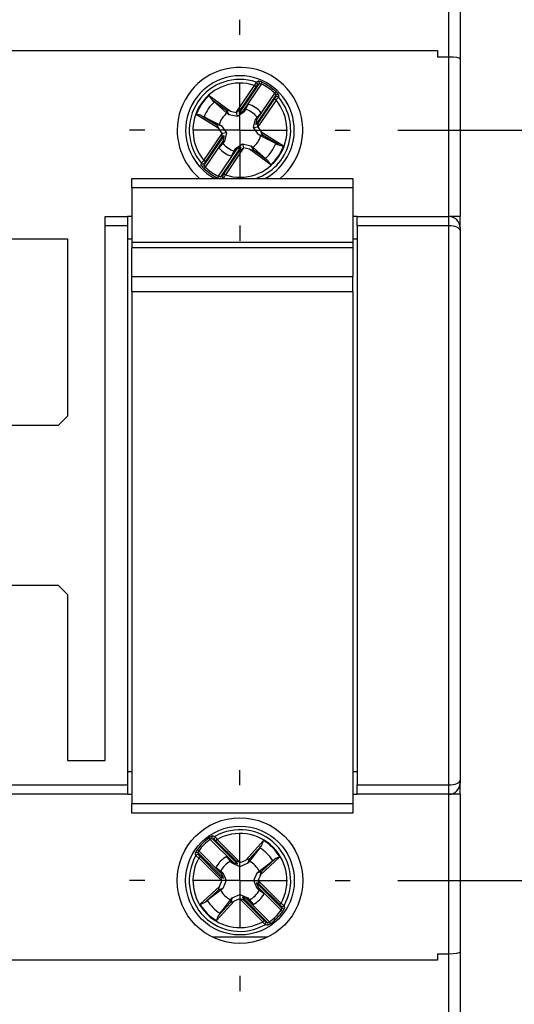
# Model space of a CAD drawing. Header units: millimetres. Extents: x 0 to 559, y 0 to 432.
# Tile 5 of 14: x 111 to 137, y 125 to 177. Entities that reach past the tile are written whole.
import ezdxf

# ---------------------------------------------------------------- set-up
doc = ezdxf.new("R2010")
doc.units = ezdxf.units.MM
doc.header["$LTSCALE"] = 2
doc.linetypes.add('CENTERX2', pattern=[20.32, 12.7, -2.54, 2.54, -2.54])
doc.layers.add('CENTER', color=40, linetype='CENTERX2')
doc.layers.add('DIMENSIONS', color=140, linetype='Continuous', lineweight=25)
doc.styles.add('SLDTEXTSTYLE0', font='TXT', dxfattribs={"width": 0.7})
doc.dimstyles.new('SLDDIMSTYLE0', dxfattribs={"dimtxt": 4.316016, "dimasz": 6.604, "dimexe": 0, "dimexo": 0.0625, "dimgap": 1.079004, "dimtad": 0, "dimtih": 1, "dimtoh": 1, "dimdec": 1, "dimrnd": 1e-09, "dimzin": 4, "dimdsep": 46, "dimtxsty": 'SLDTEXTSTYLE0', "dimsah": 1, "dimcen": 0.09, "dimadec": 0, "dimazin": 1, "dimtfac": 1, "dimtdec": 1, "dimtofl": 0, "dimtmove": 0, "dimatfit": 3, "dimfxl": 0, "dimfrac": 2, "dimtolj": 1, "dimtzin": 12, "dimarcsym": 0})
doc.dimstyles.new('SLDDIMSTYLE2', dxfattribs={"dimtxt": 4.316016, "dimasz": 6.604, "dimexe": 0, "dimexo": 0.0625, "dimgap": 1.079004, "dimtad": 0, "dimtih": 1, "dimtoh": 1, "dimdec": 1, "dimrnd": 1e-09, "dimzin": 12, "dimdsep": 46, "dimtxsty": 'SLDTEXTSTYLE0', "dimsah": 1, "dimcen": 0.09, "dimadec": 0, "dimazin": 3, "dimtfac": 1, "dimtdec": 1, "dimtmove": 0, "dimatfit": 0, "dimfxl": 0, "dimfrac": 2, "dimtolj": 1, "dimtzin": 12, "dimarcsym": 0})

# ---------------------------------------------------------------- blocks, each defined once
blk = doc.blocks.new('_D')
at = {"layer": 'DIMENSIONS'}
for p, q in [((133.854, 208.633), (174.846, 208.633)), ((168.496, 208.633), (168.496, 158.958)), ((162.083, 151.133), (160.634, 151.133)), ((160.634, 151.133), (160.634, 144.273)), ((174.909, 151.133), (176.358, 151.133)), ((176.358, 151.133), (176.358, 144.273)), ((160.634, 144.273), (162.083, 144.273)), ((176.358, 144.273), (174.909, 144.273)), ((168.496, 93.633), (168.496, 143.307)), ((133.854, 93.633), (174.846, 93.633))]:
    blk.add_line(p, q, dxfattribs=at)
for points in [[(168.496, 208.633), (167.48, 202.029), (169.512, 202.029)], [(168.496, 93.633), (169.512, 100.237), (167.48, 100.237)]]:
    blk.add_solid(points, dxfattribs=at)
at = {"layer": 'DIMENSIONS', "char_height": 4.2333, "attachment_point": 1, "style": 'SLDTEXTSTYLE0'}
for s, insert in [('115.0', (160.288, 157.556)), ('4.53', (162.083, 149.73))]:
    blk.add_mtext(s, dxfattribs=dict(at, insert=insert))
blk = doc.blocks.new('_D_2')
at = {"layer": 'DIMENSIONS'}
for p, q in [((130.994, 171.133), (152.627, 171.133)), ((146.277, 171.133), (146.277, 158.958)), ((139.864, 151.133), (138.415, 151.133)), ((138.415, 151.133), (138.415, 144.273)), ((152.689, 151.133), (154.139, 151.133)), ((154.139, 151.133), (154.139, 144.273)), ((138.415, 144.273), (139.864, 144.273)), ((154.139, 144.273), (152.689, 144.273)), ((146.277, 131.133), (146.277, 143.307)), ((130.994, 131.133), (152.627, 131.133))]:
    blk.add_line(p, q, dxfattribs=at)
for points in [[(146.277, 171.133), (145.261, 164.529), (147.293, 164.529)], [(146.277, 131.133), (147.293, 137.737), (145.261, 137.737)]]:
    blk.add_solid(points, dxfattribs=at)
at = {"layer": 'DIMENSIONS', "char_height": 4.2333, "attachment_point": 1, "style": 'SLDTEXTSTYLE0'}
for s, insert in [('40.0', (139.864, 157.556)), ('1.57', (139.864, 149.73))]:
    blk.add_mtext(s, dxfattribs=dict(at, insert=insert))
blk = doc.blocks.new('_D_4')
at = {"layer": 'DIMENSIONS'}
for p, q in [((92.264, 179.563), (92.264, 221.795)), ((102.364, 178.92), (102.364, 221.795)), ((61.032, 215.445), (59.583, 215.445)), ((59.583, 215.445), (59.583, 208.586)), ((73.858, 215.445), (75.307, 215.445)), ((75.307, 215.445), (75.307, 208.586)), ((92.264, 215.445), (79.707, 215.445)), ((102.364, 215.445), (115.064, 215.445)), ((59.583, 208.586), (61.032, 208.586)), ((75.307, 208.586), (73.858, 208.586))]:
    blk.add_line(p, q, dxfattribs=at)
for points in [[(92.264, 215.445), (85.66, 216.461), (85.66, 214.429)], [(102.364, 215.445), (108.968, 214.429), (108.968, 216.461)]]:
    blk.add_solid(points, dxfattribs=at)
at = {"layer": 'DIMENSIONS', "char_height": 4.2333, "attachment_point": 1, "style": 'SLDTEXTSTYLE0'}
for s, insert in [('10.1', (61.032, 221.869)), ('0.40', (61.032, 214.043))]:
    blk.add_mtext(s, dxfattribs=dict(at, insert=insert))
blk = doc.blocks.new('SW_CENTERMARKSYMBOL_3')
at = {"layer": 'CENTER', "color": 0}
for p, q in [((0, 5.08), (0, 5.89)), ((0, 0), (0, 2.54)), ((-5.08, 0), (-5.89, 0)), ((0, 0), (-2.54, 0)), ((0, 0), (0, -2.54)), ((0, 0), (2.54, 0)), ((5.08, 0), (5.89, 0)), ((0, -5.08), (0, -5.89))]:
    blk.add_line(p, q, dxfattribs=at)
blk = doc.blocks.new('SW_CENTERMARKSYMBOL_6')
at = {"layer": 'CENTER', "color": 0}
for p, q in [((0, 5.08), (0, 5.89)), ((0, 0), (0, 2.54)), ((-5.08, 0), (-5.89, 0)), ((0, 0), (-2.54, 0)), ((0, 0), (0, -2.54)), ((0, 0), (2.54, 0)), ((5.08, 0), (5.89, 0)), ((0, -5.08), (0, -5.89))]:
    blk.add_line(p, q, dxfattribs=at)

msp = doc.modelspace()

# ---------------------------------------------------------------- linework, layer by layer
for p, q in [((133.714, 175.033), (133.714, 178.643)), ((134.314, 178.433), (134.314, 174.924)), ((81.714, 175.383), (133.114, 175.383)), ((133.114, 175.383), (133.114, 175.033)), ((133.714, 175.033), (133.114, 175.033)), ((133.714, 166.533), (133.714, 175.033)), ((134.314, 174.924), (134.314, 166.533)), ((122.367, 172.082), (123.337, 173.518)), ((122.521, 172.026), (123.585, 173.6)), ((123.42, 173.462), (122.554, 172.181)), ((123.7, 173.592), (122.723, 172.147)), ((123.337, 173.518), (123.42, 173.462)), ((123.585, 173.6), (123.483, 173.546)), ((123.7, 173.592), (123.741, 173.682)), ((120.923, 172.983), (122.054, 172.145)), ((121.843, 172.177), (121.087, 172.737)), ((124.472, 173.001), (123.408, 171.427)), ((123.445, 171.659), (124.421, 173.104)), ((124.488, 172.74), (123.518, 171.304)), ((123.54, 171.515), (124.405, 172.796)), ((124.405, 172.796), (124.488, 172.74)), ((124.421, 173.104), (124.49, 173.177)), ((124.46, 172.886), (124.472, 173.001)), ((121.981, 171.959), (121.843, 172.177)), ((122.554, 172.181), (122.521, 172.026)), ((122.723, 172.147), (122.812, 172.205)), ((122.866, 172.237), (122.796, 172.117)), ((122.796, 172.117), (122.812, 172.205)), ((122.812, 172.205), (123.009, 172.526)), ((123.009, 172.526), (122.866, 172.237)), ((121.435, 171.228), (120.235, 171.964)), ((120.524, 171.904), (121.326, 171.412)), ((121.981, 171.959), (121.871, 172.045)), ((122.424, 171.854), (121.981, 171.959)), ((122.054, 172.145), (122.367, 172.082)), ((122.424, 171.854), (122.38, 172.079)), ((122.796, 172.117), (122.424, 171.854)), ((123.285, 171.272), (123.39, 171.715)), ((123.39, 171.715), (123.466, 171.763)), ((123.466, 171.763), (123.445, 171.659)), ((123.69, 172.066), (123.466, 171.763)), ((123.476, 171.825), (123.69, 172.066)), ((121.579, 171.365), (121.326, 171.412)), ((121.61, 170.961), (121.435, 171.228)), ((121.459, 171.435), (121.579, 171.365)), ((121.579, 171.365), (121.842, 170.993)), ((123.285, 171.272), (123.51, 171.316)), ((123.548, 170.9), (123.285, 171.272)), ((123.408, 171.427), (123.54, 171.515)), ((123.518, 171.304), (123.692, 171.038)), ((120.639, 169.525), (121.61, 170.961)), ((120.655, 169.264), (121.719, 170.839)), ((121.682, 170.606), (120.706, 169.161)), ((121.587, 170.75), (120.722, 169.469)), ((121.719, 170.839), (121.587, 170.75)), ((121.842, 170.993), (121.617, 170.949)), ((121.661, 170.502), (121.682, 170.606)), ((121.842, 170.993), (121.737, 170.55)), ((123.548, 170.9), (123.801, 170.853)), ((124.478, 170.428), (123.668, 170.831)), ((123.692, 171.038), (124.892, 170.301)), ((124.603, 170.362), (123.801, 170.853)), ((121.427, 168.673), (122.404, 170.118)), ((121.437, 170.2), (121.661, 170.502)), ((121.651, 170.44), (121.437, 170.2)), ((122.606, 170.239), (121.542, 168.665)), ((121.737, 170.55), (121.651, 170.44)), ((121.737, 170.55), (121.661, 170.502)), ((121.707, 168.803), (122.573, 170.084)), ((122.76, 170.184), (121.79, 168.747)), ((122.315, 170.06), (122.118, 169.74)), ((122.261, 170.028), (122.331, 170.149)), ((122.331, 170.149), (122.315, 170.06)), ((122.404, 170.118), (122.315, 170.06)), ((122.331, 170.149), (122.703, 170.411)), ((122.573, 170.084), (122.606, 170.239)), ((122.703, 170.411), (123.146, 170.306)), ((122.703, 170.411), (122.747, 170.186)), ((123.073, 170.121), (122.76, 170.184)), ((124.204, 169.282), (123.073, 170.121)), ((123.146, 170.306), (123.284, 170.088)), ((123.146, 170.306), (123.256, 170.221)), ((123.284, 170.088), (124.04, 169.528)), ((122.118, 169.74), (122.261, 170.028)), ((120.637, 169.089), (120.706, 169.161)), ((120.722, 169.469), (120.639, 169.525)), ((120.667, 169.379), (120.655, 169.264)), ((116.789, 168.064), (116.789, 168.564)), ((116.789, 168.564), (128.589, 168.564)), ((121.386, 168.583), (121.427, 168.673)), ((121.429, 168.564), (121.386, 168.583)), ((121.542, 168.665), (121.644, 168.719)), ((121.695, 168.569), (121.687, 168.564)), ((121.79, 168.747), (121.707, 168.803)), ((128.589, 168.564), (128.589, 168.064)), ((128.589, 168.064), (116.789, 168.064)), ((116.789, 168.064), (116.789, 165.164)), ((128.589, 168.064), (128.589, 165.164)), ((115.364, 166.533), (116.564, 166.533)), ((115.364, 166.033), (115.364, 166.533)), ((116.564, 166.533), (116.564, 166.033)), ((116.789, 166.533), (116.564, 166.533)), ((128.814, 166.533), (128.589, 166.533)), ((128.814, 166.533), (133.714, 166.533)), ((128.814, 166.033), (128.814, 166.533)), ((133.714, 166.033), (133.714, 166.533)), ((134.314, 166.533), (133.714, 166.533)), ((134.314, 165.933), (134.314, 166.533)), ((116.564, 166.033), (115.364, 166.033)), ((115.364, 137.533), (115.364, 166.033)), ((116.564, 166.033), (116.564, 136.233)), ((128.814, 166.033), (128.814, 136.233)), ((133.714, 166.033), (128.814, 166.033)), ((133.714, 136.233), (133.714, 166.033)), ((134.314, 165.933), (134.314, 165.784)), ((110.214, 165.333), (113.364, 165.333)), ((113.364, 165.333), (113.364, 155.883)), ((116.564, 165.333), (116.789, 165.333)), ((128.589, 165.333), (128.814, 165.333)), ((134.314, 165.784), (134.314, 136.481)), ((116.789, 165.164), (128.589, 165.164)), ((116.789, 165.164), (116.789, 164.854)), ((128.589, 164.854), (116.789, 164.854)), ((116.789, 163.333), (116.789, 164.854)), ((128.589, 165.164), (128.589, 164.854)), ((128.589, 164.854), (128.589, 163.333)), ((116.789, 163.333), (128.589, 163.333)), ((116.789, 162.533), (116.789, 163.333)), ((128.589, 162.533), (128.589, 163.333)), ((116.789, 162.533), (128.589, 162.533)), ((116.789, 162.533), (116.789, 135.233)), ((128.589, 162.533), (128.589, 135.233)), ((112.864, 155.383), (113.364, 155.883)), ((112.864, 155.383), (101.964, 155.383)), ((101.964, 146.883), (112.864, 146.883)), ((113.364, 146.383), (112.864, 146.883)), ((113.364, 146.383), (113.364, 137.533)), ((113.364, 137.533), (115.364, 137.533)), ((116.789, 136.933), (116.564, 136.933)), ((128.814, 136.933), (128.589, 136.933)), ((134.314, 136.481), (134.314, 136.333)), ((89.352, 136.233), (116.564, 136.233)), ((116.564, 136.233), (116.564, 135.733)), ((128.814, 136.233), (133.714, 136.233)), ((128.814, 135.733), (128.814, 136.233)), ((133.714, 135.733), (133.714, 136.233)), ((134.314, 135.733), (134.314, 136.333)), ((116.564, 135.733), (89.138, 135.733)), ((116.564, 135.733), (116.789, 135.733)), ((128.589, 135.733), (128.814, 135.733)), ((133.714, 135.733), (128.814, 135.733)), ((134.314, 135.733), (133.714, 135.733)), ((133.714, 127.233), (133.714, 135.733)), ((134.314, 135.733), (134.314, 127.341)), ((116.789, 135.233), (128.589, 135.233)), ((116.789, 134.733), (116.789, 135.233)), ((128.589, 135.233), (128.589, 134.733)), ((128.589, 134.733), (116.789, 134.733)), ((120.981, 133.331), (120.923, 133.412)), ((122.214, 132.098), (120.981, 133.331)), ((121.092, 133.361), (122.435, 132.018)), ((121.202, 133.328), (121.092, 133.361)), ((121.28, 133.257), (121.351, 133.328)), ((121.351, 133.328), (122.577, 132.102)), ((122.373, 132.164), (121.28, 133.257)), ((122.871, 132.223), (123.823, 133.261)), ((123.619, 132.878), (123.07, 132.16)), ((123.708, 132.988), (123.073, 132.295)), ((120.365, 132.715), (120.284, 132.773)), ((120.335, 132.604), (120.368, 132.494)), ((121.678, 131.261), (120.335, 132.604)), ((120.365, 132.715), (121.598, 131.482)), ((120.368, 132.345), (120.439, 132.416)), ((121.594, 131.119), (120.368, 132.345)), ((120.439, 132.416), (121.532, 131.323)), ((122.057, 132.16), (121.862, 132.416)), ((121.862, 132.416), (122.116, 132.138)), ((122.979, 132.055), (123.073, 132.295)), ((124.692, 132.392), (123.654, 131.44)), ((123.726, 131.642), (124.419, 132.277)), ((121.28, 131.835), (121.537, 131.639)), ((121.558, 131.581), (121.28, 131.835)), ((122.148, 132.055), (122.116, 132.138)), ((122.116, 132.138), (122.214, 132.098)), ((122.564, 131.868), (122.148, 132.055)), ((122.435, 132.018), (122.373, 132.164)), ((122.564, 131.868), (122.564, 132.096)), ((122.979, 132.055), (122.564, 131.868)), ((122.577, 132.102), (122.871, 132.223)), ((121.532, 131.323), (121.678, 131.261)), ((121.537, 131.639), (121.642, 131.548)), ((121.598, 131.482), (121.558, 131.581)), ((121.642, 131.548), (121.558, 131.581)), ((121.642, 131.548), (121.829, 131.133)), ((123.299, 131.133), (123.485, 131.548)), ((123.485, 131.548), (123.726, 131.642)), ((123.485, 131.548), (123.59, 131.639)), ((123.654, 131.44), (123.533, 131.146)), ((120.435, 129.874), (121.473, 130.825)), ((121.642, 130.717), (121.401, 130.623)), ((121.473, 130.825), (121.594, 131.119)), ((121.642, 130.717), (121.537, 130.626)), ((121.829, 131.133), (121.6, 131.133)), ((121.829, 131.133), (121.642, 130.717)), ((123.299, 131.133), (123.527, 131.133)), ((123.485, 130.717), (123.299, 131.133)), ((123.595, 130.942), (123.449, 131.004)), ((123.449, 131.004), (124.792, 129.661)), ((123.485, 130.717), (123.569, 130.685)), ((123.59, 130.626), (123.485, 130.717)), ((123.529, 130.783), (123.569, 130.685)), ((124.762, 129.55), (123.529, 130.783)), ((123.533, 131.146), (124.759, 129.92)), ((124.688, 129.849), (123.595, 130.942)), ((121.401, 130.623), (120.708, 129.988)), ((122.148, 130.211), (122.054, 129.97)), ((122.057, 130.106), (122.148, 130.211)), ((122.148, 130.211), (122.564, 130.398)), ((122.55, 130.163), (122.256, 130.042)), ((123.776, 128.937), (122.55, 130.163)), ((122.564, 130.398), (122.564, 130.169)), ((122.564, 130.398), (122.979, 130.211)), ((122.692, 130.247), (122.754, 130.101)), ((124.035, 128.904), (122.692, 130.247)), ((123.011, 130.127), (122.913, 130.167)), ((122.913, 130.167), (124.146, 128.934)), ((122.979, 130.211), (123.011, 130.127)), ((122.979, 130.211), (123.07, 130.106)), ((123.569, 130.685), (123.847, 130.431)), ((123.847, 130.431), (123.59, 130.626)), ((122.256, 130.042), (121.304, 129.004)), ((121.419, 129.277), (122.054, 129.97)), ((122.754, 130.101), (123.847, 129.008)), ((123.265, 129.85), (123.011, 130.127)), ((123.07, 130.106), (123.265, 129.85)), ((124.759, 129.92), (124.688, 129.849)), ((124.792, 129.661), (124.759, 129.771)), ((124.843, 129.492), (124.762, 129.55)), ((123.847, 129.008), (123.776, 128.937)), ((123.925, 128.937), (124.035, 128.904)), ((124.204, 128.853), (124.146, 128.934)), ((121.073, 128.133), (124.054, 128.133)), ((133.114, 127.233), (133.714, 127.233)), ((133.114, 127.233), (133.114, 126.883)), ((133.714, 123.622), (133.714, 127.233)), ((134.314, 127.341), (134.314, 123.833)), ((133.114, 126.883), (81.714, 126.883))]:
    msp.add_line(p, q)
at = {"flags": 128}
for points in [[(123.432, 173.697), (123.454, 173.708), (123.537, 173.749)], [(121.087, 172.737), (121.105, 172.723), (121.196, 172.646)], [(124.628, 173.012), (124.626, 172.988), (124.618, 172.895)], [(121.871, 172.045), (121.477, 172.395), (121.196, 172.646)], [(120.649, 171.837), (120.554, 171.887), (120.524, 171.904)], [(120.649, 171.837), (120.987, 171.669), (121.459, 171.435)], [(123.39, 171.715), (123.439, 171.778), (123.476, 171.825)], [(123.668, 170.831), (123.616, 170.86), (123.548, 170.9)], [(123.256, 170.221), (123.65, 169.87), (123.931, 169.619)], [(124.478, 170.428), (124.573, 170.378), (124.603, 170.362)], [(124.04, 169.528), (124.022, 169.542), (123.931, 169.619)], [(120.499, 169.253), (120.501, 169.277), (120.509, 169.37)], [(121.111, 133.517), (121.134, 133.51), (121.224, 133.485)], [(123.619, 132.878), (123.686, 132.962), (123.708, 132.988)], [(120.211, 132.473), (120.205, 132.496), (120.179, 132.585)], [(124.419, 132.277), (124.402, 132.263), (124.309, 132.188)], [(122.148, 132.055), (122.096, 132.114), (122.057, 132.16)], [(123.07, 132.16), (123.031, 132.114), (122.979, 132.055)], [(123.59, 131.639), (124.01, 131.959), (124.309, 132.188)], [(121.537, 130.626), (121.117, 130.306), (120.818, 130.078)], [(120.708, 129.988), (120.725, 130.003), (120.818, 130.078)], [(121.509, 129.387), (121.737, 129.687), (122.057, 130.106)], [(124.916, 129.793), (124.922, 129.769), (124.948, 129.68)], [(121.509, 129.387), (121.441, 129.303), (121.419, 129.277)], [(124.016, 128.748), (123.993, 128.755), (123.903, 128.78)]]:
    msp.add_lwpolyline(points, dxfattribs=at)
for radius in [3.35, 2.9, 2.899]:
    msp.add_circle((122.564, 131.133), radius)
for centre, radius, start, end in [((122.564, 171.133), 3.35, 309.9492, 180), ((122.564, 171.133), 2.9, 90, 242.3219), ((122.564, 171.133), 2.899, 297.6351, 242.3649), ((122.564, 171.133), 2.707, 71.2837, 220.6205), ((122.564, 171.133), 2.9, 297.6781, 90), ((123.501, 173.656), 0.1, 326.4553, 69.1947), ((123.464, 173.184), 0.57, 60.8989, 82.6923), ((122.564, 171.133), 2.508, 72.0302, 219.874), ((124.667, 172.925), 1.456, 148.0023, 155.96), ((123.902, 173.167), 0.566, 137.8365, 148.4889), ((123.399, 173.602), 0.1, 326.4733, 70.8608), ((123.63, 173.432), 0.174, 66.5208, 105.0674), ((122.564, 171.133), 2.709, 46.7019, 65.2023), ((122.564, 171.133), 2.809, 46.7019, 65.2023), ((122.564, 171.133), 2.473, 131.5579, 160.3463), ((121.895, 173.454), 1.08, 205.8582, 221.6145), ((122.564, 171.133), 2.508, 252.0302, 39.874), ((122.564, 171.133), 2.707, 288.4395, 40.6205), ((123.895, 173.168), 0.631, 323.9694, 333.5137), ((124.259, 172.96), 0.217, 10.7114, 41.5088), ((124.543, 172.829), 0.1, 41.0434, 145.431), ((124.555, 172.944), 0.1, 42.7095, 145.4489), ((122.936, 174.179), 2.117, 317.1865, 322.6597), ((124.103, 172.71), 0.606, 29.8783, 50.3389), ((122.564, 171.133), 2.04, 132.0956, 159.8086), ((122.564, 171.133), 1.145, 37.1998, 74.7044), ((122.564, 171.133), 1.463, 39.6357, 72.2685), ((120.16, 170.887), 1.08, 70.2897, 86.046), ((122.564, 171.133), 1.145, 127.1998, 164.7044), ((122.564, 171.133), 3.35, 180, 230.0508), ((122.564, 171.133), 1.145, 307.1998, 344.7044), ((122.564, 171.133), 1.463, 219.6357, 252.2685), ((122.564, 171.133), 1.145, 217.1998, 254.7044), ((122.564, 171.133), 2.04, 312.0956, 339.8086), ((122.564, 171.133), 2.473, 311.5579, 340.3463), ((124.967, 171.378), 1.08, 250.2897, 266.046), ((123.232, 168.811), 1.08, 25.8582, 41.6145), ((120.572, 169.321), 0.1, 222.7095, 325.4489), ((121.024, 169.555), 0.606, 209.8783, 230.3389), ((122.191, 168.086), 2.117, 137.1865, 142.6597), ((120.584, 169.436), 0.1, 221.0434, 325.431), ((122.564, 171.133), 2.809, 226.7019, 245.2023), ((120.868, 169.305), 0.217, 190.7114, 221.5088), ((121.232, 169.097), 0.631, 143.9694, 153.5137), ((122.564, 171.133), 2.709, 226.7019, 245.2023), ((121.497, 168.833), 0.174, 246.5208, 285.0674), ((121.625, 168.61), 0.1, 146.3806, 206.8334), ((121.728, 168.663), 0.1, 146.4733, 250.8608), ((121.225, 169.099), 0.566, 317.8365, 328.4889), ((120.46, 169.34), 1.456, 328.0023, 335.96), ((133.714, 165.933), 0.6, 0, 90), ((133.714, 136.333), 0.6, 270, 0), ((122.564, 131.133), 2.707, 330.3316, 119.6684), ((122.564, 131.133), 2.809, 125.7498, 144.2502), ((122.564, 131.133), 2.709, 125.7498, 144.2502), ((121.307, 132.943), 0.606, 108.9262, 129.3868), ((121.091, 133.144), 0.217, 89.7593, 120.5567), ((121.164, 133.431), 0.1, 121.7574, 224.4968), ((121.274, 133.398), 0.1, 120.0913, 224.4788), ((120.818, 132.826), 0.631, 43.0173, 52.5616), ((119.643, 132.077), 2.117, 36.2344, 41.7076), ((122.564, 131.133), 2.508, 331.0781, 118.9219), ((122.564, 131.133), 2.04, 31.1435, 58.8565), ((122.779, 133.539), 1.08, 329.3376, 345.0939), ((122.564, 131.133), 2.473, 30.6058, 59.3942), ((122.564, 131.133), 2.707, 150.3316, 299.6684), ((122.564, 131.133), 2.508, 151.0781, 298.9219), ((120.72, 132.407), 0.57, 139.9468, 161.7402), ((120.265, 132.533), 0.1, 45.5032, 148.2426), ((120.298, 132.422), 0.1, 45.5212, 149.9087), ((121.204, 133.539), 1.456, 227.0501, 235.0079), ((120.509, 132.617), 0.174, 145.5687, 184.1153), ((120.821, 132.833), 0.566, 216.8844, 227.5368), ((122.564, 131.133), 1.463, 118.6836, 151.3164), ((124.97, 131.348), 1.08, 104.9061, 120.6624), ((122.564, 131.133), 1.145, 116.2477, 153.7523), ((122.564, 131.133), 1.145, 26.2477, 63.7523), ((122.564, 131.133), 1.145, 206.2477, 243.7523), ((122.564, 131.133), 1.145, 296.2477, 333.7523), ((122.564, 131.133), 1.463, 298.6836, 331.3164), ((120.157, 130.917), 1.08, 284.9061, 300.6624), ((122.564, 131.133), 2.473, 210.6058, 239.3942), ((122.564, 131.133), 2.04, 211.1435, 238.8565), ((124.306, 129.432), 0.566, 36.8844, 47.5368), ((123.923, 128.727), 1.456, 47.0501, 55.0079), ((124.829, 129.843), 0.1, 225.5212, 329.9087), ((124.618, 129.648), 0.174, 325.5687, 4.1153), ((124.862, 129.733), 0.1, 225.5032, 328.2426), ((124.407, 129.858), 0.57, 319.9468, 341.7402), ((122.348, 128.726), 1.08, 149.3376, 165.0939), ((122.564, 131.133), 2.709, 305.7498, 324.2502), ((122.564, 131.133), 2.809, 305.7498, 324.2502), ((125.484, 130.189), 2.117, 216.2344, 221.7076), ((124.309, 129.439), 0.631, 223.0173, 232.5616), ((123.853, 128.867), 0.1, 300.0913, 44.4788), ((123.963, 128.834), 0.1, 301.7574, 44.4968), ((123.82, 129.322), 0.606, 288.9262, 309.3868), ((124.036, 129.121), 0.217, 269.7593, 300.5567)]:
    msp.add_arc(centre, radius, start, end)
for centre, major_axis, ratio, start_param, end_param in [((133.714, 174.924), (0.6, 0), 0.181335, 0, 1.570796), ((122.074, 172.13), (0.231, -0.048), 0.04428, 1.665832, 3.184268), ((122.337, 172.038), (0.217, 0.144), 0.040112, 6.242281, 7.625556), ((122.36, 172.072), (0.106, -0.021), 0.096832, 1.398366, 1.529945), ((122.739, 172.169), (0.217, 0.144), 0.040112, 3.100688, 4.615543), ((123.46, 171.682), (0.052, 0.255), 0.040112, 1.667642, 3.182497), ((121.456, 171.215), (-0.131, 0.197), 0.04428, 6.24051, 7.758946), ((123.488, 171.26), (0.052, 0.255), 0.040112, 4.940814, 6.32409), ((123.511, 171.294), (-0.0592, 0.0909), 0.096832, 4.75324, 4.884819), ((121.639, 171.005), (0.052, 0.255), 0.040112, 1.799222, 3.182497), ((121.616, 170.971), (-0.0592, 0.0909), 0.096832, 1.611647, 1.743226), ((121.667, 170.583), (0.052, 0.255), 0.040112, 4.809235, 6.32409), ((123.671, 171.05), (-0.131, 0.197), 0.04428, 3.098917, 4.617354), ((122.388, 170.096), (0.217, 0.144), 0.040112, 6.242281, 7.757136), ((122.79, 170.228), (0.217, 0.144), 0.040112, 3.100688, 4.483964), ((122.767, 170.193), (0.106, -0.021), 0.096832, 4.539959, 4.671538), ((123.053, 170.135), (0.231, -0.048), 0.04428, 4.807424, 6.325861), ((133.714, 165.784), (0.6, 0), 0.414214, 0, 1.570796), ((133.714, 136.481), (0.6, 0), 0.414214, 4.712389, 6.283185), ((122.855, 132.205), (0.218, 0.091), 0.04428, 6.24051, 7.758946), ((122.195, 132.117), (0.241, -0.1), 0.040112, 4.809235, 6.32409), ((122.614, 132.064), (0.241, -0.1), 0.040112, 1.799222, 3.182497), ((122.585, 132.094), (0.1, 0.041), 0.096832, 1.611647, 1.743226), ((121.632, 131.082), (-0.1, 0.241), 0.040112, 6.242281, 7.625556), ((121.579, 131.501), (-0.1, 0.241), 0.040112, 3.100688, 4.615543), ((123.636, 131.424), (0.091, 0.218), 0.04428, 4.807424, 6.325861), ((121.491, 130.842), (0.091, 0.218), 0.04428, 1.665832, 3.184268), ((121.602, 131.111), (0.041, 0.1), 0.096832, 1.398366, 1.529945), ((123.548, 130.764), (-0.1, 0.241), 0.040112, 6.242281, 7.757136), ((123.525, 131.154), (0.041, 0.1), 0.096832, 4.539959, 4.671538), ((123.495, 131.183), (-0.1, 0.241), 0.040112, 3.100688, 4.483964), ((122.542, 130.171), (0.1, 0.041), 0.096832, 4.75324, 4.884819), ((122.513, 130.201), (0.241, -0.1), 0.040112, 4.940814, 6.32409), ((122.932, 130.148), (0.241, -0.1), 0.040112, 1.667642, 3.182497), ((122.272, 130.061), (0.218, 0.091), 0.04428, 3.098917, 4.617354), ((133.714, 127.341), (0.6, 0), 0.181335, 4.712389, 6.283185)]:
    msp.add_ellipse(centre, major_axis=major_axis, ratio=ratio, start_param=start_param, end_param=end_param)

# ---------------------------------------------------------------- block references
at = {"layer": 'CENTER'}
for name, p in [('SW_CENTERMARKSYMBOL_3', (122.564, 171.133)), ('SW_CENTERMARKSYMBOL_6', (122.564, 131.133))]:
    msp.add_blockref(name, p, dxfattribs=at)

# ---------------------------------------------------------------- dimensions: what is measured, and where the dimension line sits
at = {"layer": 'DIMENSIONS'}
for base, p1, p2, angle, dimstyle, picture, middle in [((102.364, 215.445), (92.264, 177.023), (102.364, 176.38), 0, 'SLDDIMSTYLE2', '_D_4', (67.445, 215.445)), ((168.496, 93.633), (131.314, 208.633), (131.314, 93.633), 90, 'SLDDIMSTYLE0', '_D', (168.496, 151.133)), ((146.277, 171.133), (128.454, 131.133), (128.454, 171.133), 90, 'SLDDIMSTYLE0', '_D_2', (146.277, 151.133))]:
    dim = msp.add_linear_dim(base=base, p1=p1, p2=p2, angle=angle, dimstyle=dimstyle, dxfattribs=at)
    dim.commit()
    dim.dimension.update_dxf_attribs({"geometry": picture, "text_midpoint": middle, "dimtype": 160})

doc.saveas('drawing.dxf')
